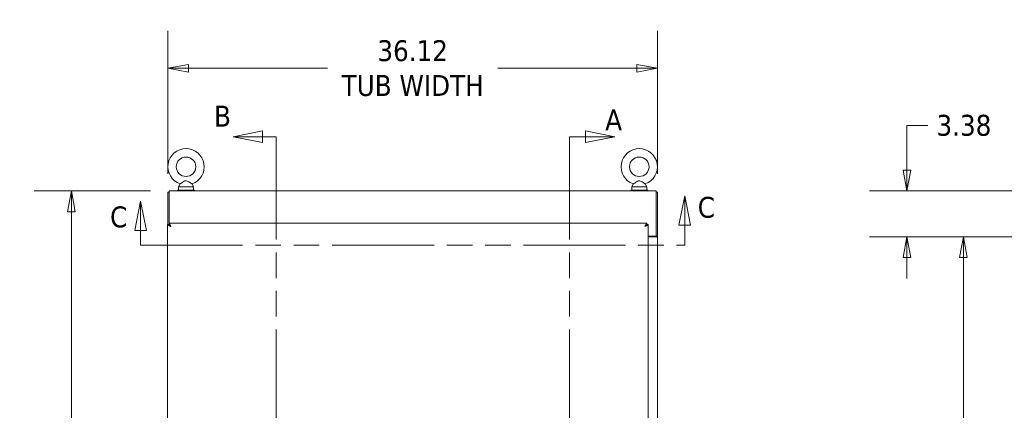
# Model space of a CAD drawing. Header units: inches. Extents: x 15 to 357, y 5 to 227.
# Tile 54 of 107: x 126 to 199, y 153 to 181. Entities that reach past the tile are written whole.
import ezdxf

# ---------------------------------------------------------------- set-up
doc = ezdxf.new("R2010")
doc.units = ezdxf.units.IN
doc.header["$LTSCALE"] = 22
doc.header["$MEASUREMENT"] = 0
doc.linetypes.add('DOUBLE_DASH_CHAIN', pattern=[1.2403, 0.6614, -0.0827, 0.1654, -0.0827, 0.1654, -0.0827])
doc.layers.get('0').update_dxf_attribs({"lineweight": 0})
for name, color, linetype, lineweight in [('Dimension (ANSI)', 7, 'Continuous', 5), ('Section Line (ANSI)', 7, 'DOUBLE_DASH_CHAIN', 5), ('Visible (ANSI)', 7, 'Continuous', 5)]:
    doc.layers.add(name, color=color, linetype=linetype, lineweight=lineweight)
doc.styles.add('Note Text (ANSI)', font='tahoma.ttf')
doc.styles.add('ROMANS', font='tahoma.ttf')
doc.dimstyles.new('Default (ANSI)', dxfattribs={"dimscale": 22, "dimtxt": 0.07, "dimasz": 0.07, "dimexe": 0.125, "dimexo": 0.0625, "dimgap": 0.031496, "dimtad": 0, "dimtih": 1, "dimtoh": 1, "dimrnd": 1e-08, "dimzin": 0, "dimdsep": 46, "dimtxsty": 'ROMANS', "dimblk": 'Filled-1', "dimcen": 0.09, "dimdle": 0.393701, "dimclrd": 256, "dimclre": 256, "dimclrt": 256, "dimadec": 0, "dimazin": 0, "dimtfac": 0.928571, "dimtofl": 0, "dimtmove": 0, "dimatfit": 3, "dimfxl": 1, "dimtolj": 1, "dimtzin": 0, "dimlwd": -1, "dimlwe": -1, "dimarcsym": 0})

# ---------------------------------------------------------------- blocks, each defined once
blk = doc.blocks.new('2dTransSection0')
at = {"layer": 'Section Line (ANSI)', "linetype": 'Continuous'}
for p, q in [((7.7236, 7.8518), (7.6256, 7.8713)), ((7.6256, 7.8713), (7.6256, 7.8323)), ((7.5715, 7.8518), (7.5715, 7.8359)), ((7.5715, 7.8518), (7.6256, 7.8518)), ((7.6256, 7.8518), (7.7236, 7.8518)), ((7.6256, 7.8323), (7.7236, 7.8518)), ((7.5715, 4.8847), (7.5715, 4.8688)), ((7.727, 4.8688), (7.629, 4.8883)), ((7.629, 4.8883), (7.629, 4.8493)), ((7.5715, 4.8688), (7.629, 4.8688)), ((7.629, 4.8688), (7.727, 4.8688)), ((7.629, 4.8493), (7.727, 4.8688))]:
    blk.add_line(p, q, dxfattribs=at)
at = {"layer": 'Section Line (ANSI)', "linetype": 'DOUBLE_DASH_CHAIN', "ltscale": 0.023685}
blk.add_line((7.5715, 7.8518), (7.5715, 4.8688), dxfattribs=at)
at = {"layer": 'Section Line (ANSI)', "linetype": 'Continuous', "flags": 128}
for points in [[(7.6256, 7.8323), (7.7236, 7.8518), (7.6256, 7.8713), (7.6256, 7.8323)], [(7.629, 4.8493), (7.727, 4.8688), (7.629, 4.8883), (7.629, 4.8493)]]:
    blk.add_lwpolyline(points, dxfattribs=at)
at = {"layer": 'Section Line (ANSI)'}
for points in [[(7.6256, 7.8323), (7.7236, 7.8518), (7.6256, 7.8713), (7.6256, 7.8323)], [(7.629, 4.8493), (7.727, 4.8688), (7.629, 4.8883), (7.629, 4.8493)]]:
    blk.add_solid(points, dxfattribs=at)
at = {"layer": 'Section Line (ANSI)', "char_height": 0.07, "attachment_point": 7, "style": 'Note Text (ANSI)'}
for insert in [(7.6913, 7.8734), (7.7129, 4.76)]:
    blk.add_mtext('A', dxfattribs=dict(at, insert=insert))
blk = doc.blocks.new('2dTransSection1')
at = {"layer": 'Section Line (ANSI)', "linetype": 'Continuous'}
for p, q in [((6.5429, 7.8713), (6.4449, 7.8518)), ((6.5429, 7.8323), (6.5429, 7.8713)), ((6.5429, 7.8518), (6.4449, 7.8518)), ((6.4449, 7.8518), (6.5429, 7.8323)), ((6.5885, 7.8518), (6.5429, 7.8518)), ((6.5885, 7.8518), (6.5885, 7.8359)), ((6.5426, 4.8883), (6.4446, 4.8688)), ((6.5426, 4.8493), (6.5426, 4.8883)), ((6.5885, 4.8847), (6.5885, 4.8688)), ((6.5426, 4.8688), (6.4446, 4.8688)), ((6.4446, 4.8688), (6.5426, 4.8493)), ((6.5885, 4.8688), (6.5426, 4.8688))]:
    blk.add_line(p, q, dxfattribs=at)
at = {"layer": 'Section Line (ANSI)', "linetype": 'DOUBLE_DASH_CHAIN', "ltscale": 0.023685}
blk.add_line((6.5885, 7.8518), (6.5885, 4.8688), dxfattribs=at)
at = {"layer": 'Section Line (ANSI)', "linetype": 'Continuous', "flags": 128}
for points in [[(6.5429, 7.8713), (6.4449, 7.8518), (6.5429, 7.8323), (6.5429, 7.8713)], [(6.5426, 4.8883), (6.4446, 4.8688), (6.5426, 4.8493), (6.5426, 4.8883)]]:
    blk.add_lwpolyline(points, dxfattribs=at)
at = {"layer": 'Section Line (ANSI)'}
for points in [[(6.5429, 7.8713), (6.4449, 7.8518), (6.5429, 7.8323), (6.5429, 7.8713)], [(6.5426, 4.8883), (6.4446, 4.8688), (6.5426, 4.8493), (6.5426, 4.8883)]]:
    blk.add_solid(points, dxfattribs=at)
at = {"layer": 'Section Line (ANSI)', "char_height": 0.07, "attachment_point": 7, "style": 'Note Text (ANSI)'}
for insert in [(6.3803, 7.8856), (6.4182, 4.7827)]:
    blk.add_mtext('B', dxfattribs=dict(at, insert=insert))
blk = doc.blocks.new('Filled-1')
at = {"color": 0}
for p, q in [((0, 0), (-1, 0.179)), ((-1, 0.179), (-1, -0.179)), ((-1, 0), (0, 0)), ((-1, -0.179), (0, 0))]:
    blk.add_line(p, q, dxfattribs=at)
at = {"color": 0, "flags": 128}
blk.add_lwpolyline([(-1, -0.179), (0, 0), (-1, 0.179), (-1, -0.179)], dxfattribs=at)
at = {"color": 0}
blk.add_solid([(-1, -0.179), (0, 0), (-1, 0.179), (-1, -0.179)], dxfattribs=at)
blk = doc.blocks.new('*D11')
at = {"layer": 'Defpoints', "color": 0, "transparency": 16777216}
for p in [(129.843, 168.739), (137.05, 168.739), (137.05, 108.614)]:
    blk.add_point(p, dxfattribs=at)
at = {"layer": 'Dimension (ANSI)', "transparency": 16777216}
for p, q in [((135.675, 168.739), (127.093, 168.739)), ((129.843, 167.199), (129.843, 142.591)), ((129.843, 110.154), (129.843, 134.442)), ((135.675, 108.614), (127.093, 108.614))]:
    blk.add_line(p, q, dxfattribs=at)
at = {"layer": 'Dimension (ANSI)', "transparency": 16777216, "xscale": 1.54000000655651, "yscale": 1.54000000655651, "zscale": 1.54000000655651}
for p, rotation in [((129.843, 168.739), 90), ((129.843, 108.614), 270)]:
    blk.add_blockref('Filled-1', p, dxfattribs=dict(at, rotation=rotation))
at = {"layer": 'Dimension (ANSI)', "transparency": 16777216, "insert": (129.843, 138.517), "char_height": 1.54, "attachment_point": 5, "style": 'ROMANS'}
blk.add_mtext('\\A1;60.13\\PTUB\\PHEIGHT', dxfattribs=at)
blk = doc.blocks.new('*D12')
at = {"layer": 'Defpoints', "color": 0, "transparency": 16777216}
for p in [(136.948, 177.783), (136.948, 168.637), (173.073, 168.637)]:
    blk.add_point(p, dxfattribs=at)
at = {"layer": 'Dimension (ANSI)', "transparency": 16777216}
for p, q in [((136.948, 170.012), (136.948, 180.533)), ((173.073, 170.012), (173.073, 180.533)), ((138.488, 177.783), (148.725, 177.783)), ((171.533, 177.783), (161.295, 177.783))]:
    blk.add_line(p, q, dxfattribs=at)
at = {"layer": 'Dimension (ANSI)', "transparency": 16777216, "xscale": 1.54000000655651, "yscale": 1.54000000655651, "zscale": 1.54000000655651, "rotation": 180}
blk.add_blockref('Filled-1', (136.948, 177.783), dxfattribs=at)
at = {"layer": 'Dimension (ANSI)', "transparency": 16777216, "xscale": 1.54000000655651, "yscale": 1.54000000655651, "zscale": 1.54000000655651}
blk.add_blockref('Filled-1', (173.073, 177.783), dxfattribs=at)
at = {"layer": 'Dimension (ANSI)', "transparency": 16777216, "insert": (155.01, 177.783), "char_height": 1.54, "attachment_point": 5, "style": 'ROMANS'}
blk.add_mtext('\\A1;\\fTahoma|b0|i0;\\H1.5400;36.12\\P\\fTahoma|b0|i0;\\H1.5400;TUB WIDTH', dxfattribs=at)
blk = doc.blocks.new('2dTransSection2')
at = {"layer": 'Section Line (ANSI)', "linetype": 'Continuous'}
for p, q in [((6.134, 7.6356), (6.1145, 7.5376)), ((6.134, 7.5376), (6.134, 7.6356)), ((6.1535, 7.5376), (6.134, 7.6356)), ((7.9578, 7.6532), (7.9383, 7.5552)), ((7.9578, 7.5552), (7.9578, 7.6532)), ((7.9773, 7.5552), (7.9578, 7.6532)), ((6.1145, 7.5376), (6.1535, 7.5376)), ((6.134, 7.4881), (6.134, 7.5376)), ((7.9383, 7.5552), (7.9773, 7.5552)), ((7.9578, 7.4881), (7.9578, 7.5552)), ((6.134, 7.4881), (6.1496, 7.4881)), ((7.9422, 7.4881), (7.9578, 7.4881))]:
    blk.add_line(p, q, dxfattribs=at)
at = {"layer": 'Section Line (ANSI)', "linetype": 'DOUBLE_DASH_CHAIN', "ltscale": 0.023514}
blk.add_line((6.134, 7.4881), (7.9578, 7.4881), dxfattribs=at)
at = {"layer": 'Section Line (ANSI)', "linetype": 'Continuous', "flags": 128}
for points in [[(6.1535, 7.5376), (6.134, 7.6356), (6.1145, 7.5376), (6.1535, 7.5376)], [(7.9773, 7.5552), (7.9578, 7.6532), (7.9383, 7.5552), (7.9773, 7.5552)]]:
    blk.add_lwpolyline(points, dxfattribs=at)
at = {"layer": 'Section Line (ANSI)'}
for points in [[(6.1535, 7.5376), (6.134, 7.6356), (6.1145, 7.5376), (6.1535, 7.5376)], [(7.9773, 7.5552), (7.9578, 7.6532), (7.9383, 7.5552), (7.9773, 7.5552)]]:
    blk.add_solid(points, dxfattribs=at)
at = {"layer": 'Section Line (ANSI)', "char_height": 0.07, "attachment_point": 7, "style": 'Note Text (ANSI)'}
for insert in [(8.0014, 7.5787), (6.0317, 7.5466)]:
    blk.add_mtext('C', dxfattribs=dict(at, insert=insert))
blk = doc.blocks.new('*D34')
at = {"layer": 'Defpoints', "color": 0, "transparency": 16777216}
for p in [(210.751, 165.364), (195.619, 115.989), (210.751, 115.989)]:
    blk.add_point(p, dxfattribs=at)
at = {"layer": 'Dimension (ANSI)', "transparency": 16777216}
for p, q in [((209.376, 165.364), (192.869, 165.364)), ((195.619, 163.824), (195.619, 144.772)), ((195.619, 117.529), (195.619, 136.58)), ((209.376, 115.989), (192.869, 115.989))]:
    blk.add_line(p, q, dxfattribs=at)
at = {"layer": 'Dimension (ANSI)', "transparency": 16777216, "xscale": 1.54000000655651, "yscale": 1.54000000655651, "zscale": 1.54000000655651}
for p, rotation in [((195.619, 165.364), 90), ((195.619, 115.989), 270)]:
    blk.add_blockref('Filled-1', p, dxfattribs=dict(at, rotation=rotation))
at = {"layer": 'Dimension (ANSI)', "transparency": 16777216, "insert": (195.619, 140.676), "char_height": 1.54, "attachment_point": 5, "style": 'ROMANS'}
blk.add_mtext('\\A1;\\fTahoma|b0|i0;\\H1.5400;(49.38)\\P\\fTahoma|b0|i0;\\H1.5400;TUB\\P\\fTahoma|b0|i0;\\H1.5400;OPENING', dxfattribs=at)
blk = doc.blocks.new('*D36')
at = {"layer": 'Defpoints', "color": 0, "transparency": 16777216}
for p in [(211.736, 168.739), (191.46, 165.364), (210.751, 165.364)]:
    blk.add_point(p, dxfattribs=at)
at = {"layer": 'Dimension (ANSI)', "transparency": 16777216}
for p, q in [((191.46, 170.279), (191.46, 173.565)), ((191.46, 173.565), (193, 173.565)), ((210.361, 168.739), (188.71, 168.739)), ((209.376, 165.364), (188.71, 165.364)), ((191.46, 163.824), (191.46, 162.284))]:
    blk.add_line(p, q, dxfattribs=at)
at = {"layer": 'Dimension (ANSI)', "transparency": 16777216, "xscale": 1.54000000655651, "yscale": 1.54000000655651, "zscale": 1.54000000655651}
for p, rotation in [((191.46, 168.739), 270), ((191.46, 165.364), 90)]:
    blk.add_blockref('Filled-1', p, dxfattribs=dict(at, rotation=rotation))
at = {"layer": 'Dimension (ANSI)', "transparency": 16777216, "insert": (195.659, 173.565), "char_height": 1.54, "attachment_point": 5, "style": 'ROMANS'}
blk.add_mtext('\\A1;3.38', dxfattribs=at)

msp = doc.modelspace()

# ---------------------------------------------------------------- linework, layer by layer
at = {"layer": 'Visible (ANSI)'}
for p, q in [((137.8563, 169.2565), (137.7395, 169.051)), ((138.7428, 169.2565), (138.8595, 169.051)), ((171.2773, 169.2565), (171.1605, 169.051)), ((172.1638, 169.2565), (172.2805, 169.051)), ((136.9475, 168.6365), (136.9475, 166.2608)), ((137.0495, 168.6365), (136.9475, 168.6365)), ((137.0495, 168.7385), (172.9705, 168.7385)), ((137.0495, 168.7385), (137.0495, 168.4959)), ((137.0495, 166.3635), (137.0495, 168.4959)), ((138.9245, 168.801), (137.6745, 168.801)), ((137.6745, 168.801), (137.6745, 168.7385)), ((137.7395, 169.051), (138.8595, 169.051)), ((137.7395, 169.051), (137.7395, 168.801)), ((138.8595, 169.051), (138.8595, 168.801)), ((138.9245, 168.801), (138.9245, 168.7385)), ((172.3455, 168.801), (171.0955, 168.801)), ((171.0955, 168.801), (171.0955, 168.7385)), ((171.1605, 169.051), (172.2805, 169.051)), ((171.1605, 169.051), (171.1605, 168.801)), ((172.2805, 169.051), (172.2805, 168.801)), ((172.3455, 168.801), (172.3455, 168.7385)), ((172.9705, 168.4959), (172.9705, 168.7385)), ((172.9705, 168.6365), (173.0725, 168.6365)), ((172.9705, 168.4959), (172.9705, 165.4145)), ((173.0725, 165.3948), (173.0725, 168.6365)), ((137.0482, 166.2615), (137.0482, 166.3635)), ((137.0482, 166.3635), (172.2803, 166.3635)), ((172.2803, 166.2615), (172.2803, 166.3635)), ((137.0475, 166.2608), (136.9455, 166.2608)), ((136.9455, 115.0912), (136.9455, 166.2608)), ((137.0495, 166.2458), (137.0495, 166.2615)), ((172.281, 166.2608), (172.383, 166.2608)), ((172.383, 166.2608), (172.383, 115.0912)), ((172.383, 165.4145), (172.9705, 165.4145)), ((172.383, 165.3635), (172.8299, 165.3635)), ((173.0725, 165.3635), (172.8299, 165.3635)), ((172.9705, 165.3948), (172.9705, 165.4145)), ((172.9705, 165.3948), (173.0725, 165.3948)), ((172.9705, 165.3635), (172.9705, 165.3948)), ((173.0725, 165.3948), (173.0725, 165.3635)), ((173.0725, 165.3635), (173.0725, 115.9885))]:
    msp.add_line(p, q, dxfattribs=at)
for centre in [(138.2995, 170.521), (171.7205, 170.521)]:
    msp.add_circle(centre, 0.72, dxfattribs=at)
for centre in [(138.2995, 170.521), (171.7205, 170.521)]:
    msp.add_arc(centre, 1.34, 289.317349, 250.682651, dxfattribs=at)
for points, knots in [([(138.2995, 169.491), (138.2858, 169.491), (138.2722, 169.4894), (138.2291, 169.4798), (138.2006, 169.4671), (138.125, 169.4281), (138.0672, 169.3909), (137.9747, 169.3317), (137.944, 169.312), (137.8986, 169.2831), (137.8815, 169.2723), (137.8611, 169.2595), (137.8563, 169.2565), (137.8563, 169.2565)], [0.91423809, 0.91423809, 0.91423809, 0.91423809, 0.9520549, 0.9520549, 1.03110369, 1.03110369, 1.1787345, 1.1787345, 1.27626296, 1.27626296, 1.36241496, 1.36241496, 1.43431483, 1.43431483, 1.43431483, 1.43431483]), ([(138.7428, 169.2565), (138.7428, 169.2565), (138.7422, 169.2568), (138.7375, 169.2598), (138.729, 169.2651), (138.7024, 169.2819), (138.684, 169.2935), (138.6368, 169.3236), (138.6071, 169.3428), (138.5306, 169.3917), (138.4854, 169.4204), (138.4085, 169.4629), (138.3704, 169.4812), (138.321, 169.49), (138.3102, 169.491), (138.2995, 169.491)], [0.44477245, 0.44477245, 0.44477245, 0.44477245, 0.46536928, 0.46536928, 0.52564713, 0.52564713, 0.59143372, 0.59143372, 0.67079373, 0.67079373, 0.78259067, 0.78259067, 0.8847232, 0.8847232, 0.91423809, 0.91423809, 0.91423809, 0.91423809]), ([(171.7205, 169.491), (171.7068, 169.491), (171.6932, 169.4894), (171.6501, 169.4798), (171.6216, 169.4671), (171.546, 169.4281), (171.4882, 169.3909), (171.3957, 169.3317), (171.365, 169.312), (171.3196, 169.2831), (171.3025, 169.2723), (171.2821, 169.2595), (171.2773, 169.2565), (171.2773, 169.2565)], [0.91423809, 0.91423809, 0.91423809, 0.91423809, 0.9520549, 0.9520549, 1.03110369, 1.03110369, 1.1787345, 1.1787345, 1.27626296, 1.27626296, 1.36241496, 1.36241496, 1.43431483, 1.43431483, 1.43431483, 1.43431483]), ([(172.1638, 169.2565), (172.1638, 169.2565), (172.1632, 169.2568), (172.1585, 169.2598), (172.15, 169.2651), (172.1234, 169.2819), (172.105, 169.2935), (172.0578, 169.3236), (172.0281, 169.3428), (171.9516, 169.3917), (171.9064, 169.4204), (171.8295, 169.4629), (171.7914, 169.4812), (171.742, 169.49), (171.7312, 169.491), (171.7205, 169.491)], [0.44477245, 0.44477245, 0.44477245, 0.44477245, 0.46536928, 0.46536928, 0.52564713, 0.52564713, 0.59143372, 0.59143372, 0.67079373, 0.67079373, 0.78259067, 0.78259067, 0.8847232, 0.8847232, 0.91423809, 0.91423809, 0.91423809, 0.91423809]), ([(137.1882, 166.1209), (137.1618, 166.1928), (137.1354, 166.2639), (137.109, 166.3092), (137.0887, 166.344), (137.0685, 166.3635), (137.0482, 166.3635)], [0, 0, 0, 0, 0.8887074, 0.8887074, 0.8887074, 1.5707963, 1.5707963, 1.5707963, 1.5707963]), ([(172.2803, 166.3635), (172.2539, 166.3635), (172.2275, 166.3296), (172.2012, 166.2739), (172.1809, 166.231), (172.1607, 166.1761), (172.1404, 166.1209)], [0, 0, 0, 0, 0.8887074, 0.8887074, 0.8887074, 1.5707963, 1.5707963, 1.5707963, 1.5707963]), ([(136.9455, 166.2608), (136.9455, 166.2344), (136.9794, 166.208), (137.0352, 166.1817), (137.078, 166.1614), (137.133, 166.1412), (137.1882, 166.1209)], [0, 0, 0, 0, 0.8887074, 0.8887074, 0.8887074, 1.5707963, 1.5707963, 1.5707963, 1.5707963]), ([(137.1882, 166.1209), (137.1404, 166.1511), (137.0935, 166.1814), (137.0684, 166.2116), (137.0549, 166.228), (137.0475, 166.2444), (137.0475, 166.2608)], [0, 0, 0, 0, 1.0185375, 1.0185375, 1.0185375, 1.5707963, 1.5707963, 1.5707963, 1.5707963]), ([(137.1882, 166.1209), (137.1579, 166.1686), (137.1277, 166.2156), (137.0974, 166.2406), (137.081, 166.2542), (137.0646, 166.2615), (137.0482, 166.2615)], [0, 0, 0, 0, 1.0185375, 1.0185375, 1.0185375, 1.5707963, 1.5707963, 1.5707963, 1.5707963]), ([(172.1404, 166.1209), (172.1706, 166.1686), (172.2009, 166.2156), (172.2311, 166.2406), (172.2475, 166.2542), (172.2639, 166.2615), (172.2803, 166.2615)], [0, 0, 0, 0, 1.0185375, 1.0185375, 1.0185375, 1.5707963, 1.5707963, 1.5707963, 1.5707963]), ([(172.1404, 166.1209), (172.2123, 166.1473), (172.2834, 166.1737), (172.3287, 166.2001), (172.3635, 166.2203), (172.383, 166.2406), (172.383, 166.2608)], [0, 0, 0, 0, 0.8887074, 0.8887074, 0.8887074, 1.5707963, 1.5707963, 1.5707963, 1.5707963]), ([(172.1404, 166.1209), (172.1881, 166.1511), (172.2351, 166.1814), (172.2601, 166.2116), (172.2737, 166.228), (172.281, 166.2444), (172.281, 166.2608)], [0, 0, 0, 0, 1.0185375, 1.0185375, 1.0185375, 1.5707963, 1.5707963, 1.5707963, 1.5707963])]:
    msp.add_open_spline(points, degree=3, knots=knots, dxfattribs=at)

# ---------------------------------------------------------------- block references
at = {"layer": 'Section Line (ANSI)', "xscale": 22, "yscale": 22, "zscale": 22}
for name in ['2dTransSection1', '2dTransSection0', '2dTransSection2']:
    msp.add_blockref(name, (0, 0), dxfattribs=at)

# ---------------------------------------------------------------- dimensions: what is measured, and where the dimension line sits
at = {"layer": 'Dimension (ANSI)'}
dim = msp.add_linear_dim(base=(136.9475279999, 177.7829474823), p1=(173.0725279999, 168.6365232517), p2=(136.9475279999, 168.6365232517), text='\\fTahoma|b0|i0;\\H1.5400;<>\\P\\fTahoma|b0|i0;\\H1.5400;TUB WIDTH', dimstyle='Default (ANSI)', override={"dimgap": 0.031496, "dimtih": 0, "dimtoh": 0, "dimdec": 2, "dimtol": 0, "dimlim": 0, "dimtp": 0, "dimtm": 0, "dimtdec": 2, "dimatfit": 1}, dxfattribs=at)
dim.commit()
dim.dimension.update_dxf_attribs({"geometry": '*D12', "text_midpoint": (155.0100279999, 177.7829474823), "dimtype": 160})
dim = msp.add_linear_dim(base=(191.4595884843, 165.3635232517), p1=(211.736212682, 168.7385232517), p2=(210.751337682, 165.3635232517), angle=90, dimstyle='Default (ANSI)', override={"dimgap": 0.031496, "dimdec": 2, "dimtol": 0, "dimlim": 0, "dimtp": 0, "dimtm": 0, "dimtdec": 2, "dimatfit": 1}, dxfattribs=at)
dim.commit()
dim.dimension.update_dxf_attribs({"geometry": '*D36', "text_midpoint": (195.6591304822, 173.5646782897), "dimtype": 160})
for base, p1, p2, angle, text, picture, middle in [((129.8432556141, 168.7385232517), (137.0495279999, 108.6135232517), (137.0495279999, 168.7385232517), 90, '<>\\PTUB\\PHEIGHT', '*D11', (129.8432556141, 138.5167660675)), ((195.6191304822, 115.9885232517), (210.751337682, 165.3635232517), (210.751337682, 115.9885232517), 270, '\\fTahoma|b0|i0;\\H1.5400;(<>)\\P\\fTahoma|b0|i0;\\H1.5400;TUB\\P\\fTahoma|b0|i0;\\H1.5400;OPENING', '*D34', (195.6191304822, 140.6760232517))]:
    dim = msp.add_linear_dim(base=base, p1=p1, p2=p2, angle=angle, text=text, dimstyle='Default (ANSI)', override={"dimgap": 0.031496, "dimdec": 2, "dimtol": 0, "dimlim": 0, "dimtp": 0, "dimtm": 0, "dimtdec": 2, "dimatfit": 1}, dxfattribs=at)
    dim.commit()
    dim.dimension.update_dxf_attribs({"geometry": picture, "text_midpoint": middle, "dimtype": 160})

doc.saveas('drawing.dxf')
